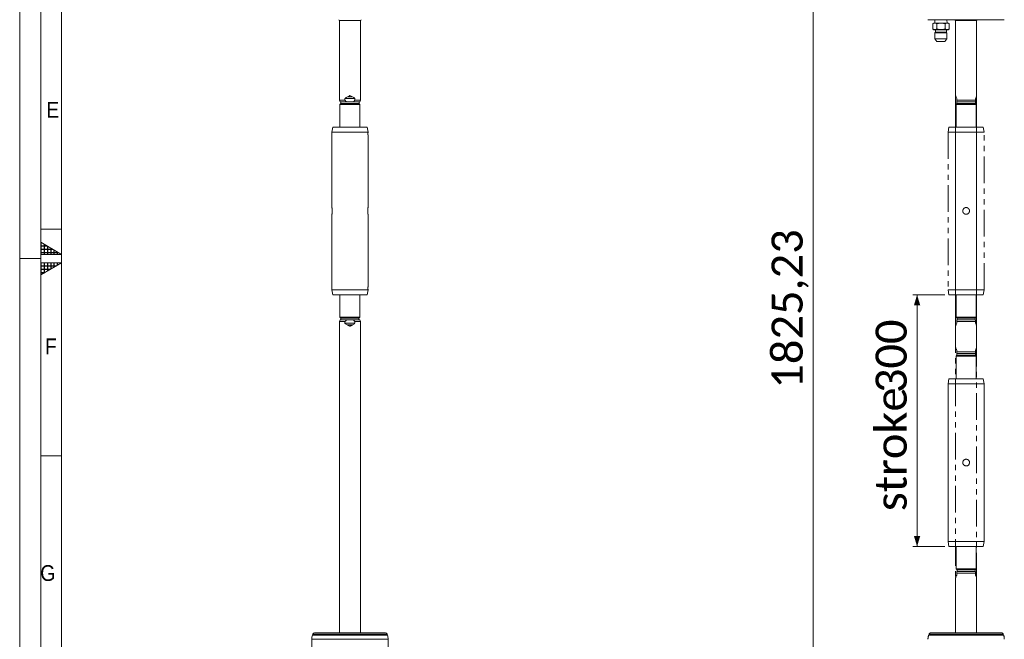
# Model space of a CAD drawing. Header units: millimetres. Extents: x 50 to 4155, y 50 to 2920.
# Tile 3 of 9: x 50 to 1223, y 1031 to 1770. Entities that reach past the tile are written whole.
import ezdxf

# ---------------------------------------------------------------- set-up
doc = ezdxf.new("R2010")
doc.units = ezdxf.units.MM
doc.header["$LTSCALE"] = 5
for name, pattern in [('SLD-Centro', [19.05, 15.24, -1.27, 1.27, -1.27]), ('SLD-Combinazione-di-due-tratteggi', [12.7, 6.35, -1.27, 1.27, -1.27, 1.27, -1.27]), ('SLD-Solido', [0])]:
    doc.linetypes.add(name, pattern=pattern)
doc.styles.add('SLDTEXTSTYLE0', font='CALIBRIB.TTF')
doc.styles.add('SLDTEXTSTYLE1', font='GOTHIC.TTF', dxfattribs={"width": 0.913})
doc.styles.add('SLDTEXTSTYLE4', font='CALIBRI.TTF')
doc.dimstyles.new('SLDDIMSTYLE0', dxfattribs={"dimtxt": 37.041667, "dimasz": 12.5, "dimexe": 0, "dimexo": 0.0625, "dimgap": 9.260417, "dimtad": 1, "dimrnd": 1e-09, "dimzin": 12, "dimdsep": 46, "dimtxsty": 'SLDTEXTSTYLE0', "dimsah": 1, "dimcen": 0.09, "dimadec": 0, "dimazin": 3, "dimtfac": 1, "dimtofl": 0, "dimtmove": 0, "dimatfit": 3, "dimfxl": 0, "dimfrac": 2, "dimtolj": 1, "dimtzin": 12, "dimarcsym": 0})

# ---------------------------------------------------------------- blocks, each defined once
blk = doc.blocks.new('_D_5')
at = {"color": 7, "linetype": 'SLD-Solido', "lineweight": 0}
for p, q in [((1173, 2324), (990.5, 2324)), ((995.5, 2324), (995.5, 498.8)), ((1173, 498.8), (990.5, 498.8))]:
    blk.add_line(p, q, dxfattribs=at)
for points in [[(995.5, 2324), (991.7, 2311.5), (999.2, 2311.5)], [(995.5, 498.8), (999.2, 511.3), (991.7, 511.3)]]:
    blk.add_solid(points, dxfattribs=at)
at = {"color": 7, "linetype": 'SLD-Solido', "lineweight": 0, "insert": (946.1, 1329.9), "char_height": 37.04, "attachment_point": 1, "rotation": 90, "style": 'SLDTEXTSTYLE4'}
blk.add_mtext('1825,23', dxfattribs=at)
blk = doc.blocks.new('_D_7')
at = {"color": 7, "linetype": 'SLD-Solido', "lineweight": 0}
for p, q in [((1152.5, 1441.8), (1114.5, 1441.8)), ((1119.5, 1441.8), (1119.5, 1141.8)), ((1152.5, 1141.8), (1114.5, 1141.8))]:
    blk.add_line(p, q, dxfattribs=at)
for points in [[(1119.5, 1441.8), (1115.8, 1429.3), (1123.3, 1429.3)], [(1119.5, 1141.8), (1123.3, 1154.3), (1115.8, 1154.3)]]:
    blk.add_solid(points, dxfattribs=at)
at = {"color": 7, "linetype": 'SLD-Solido', "lineweight": 0, "char_height": 37.04, "attachment_point": 1, "rotation": 90, "style": 'SLDTEXTSTYLE4'}
for s, insert in [('300', (1070.1, 1324.6)), ('stroke ', (1070.1, 1183.9))]:
    blk.add_mtext(s, dxfattribs=dict(at, insert=insert))

msp = doc.modelspace()

# ---------------------------------------------------------------- hatches: boundary and pattern name
at = {"linetype": 'Continuous'}
h = msp.add_hatch(dxfattribs=at)
h.set_pattern_fill('NET', scale=1.25, style=0)
h.paths.add_polyline_path([(75, 1504.434), (100, 1490), (75, 1490)], flags=0)
h = msp.add_hatch(dxfattribs=at)
h.set_pattern_fill('NET', scale=1.25, style=0)
h.paths.add_polyline_path([(75, 1480), (75, 1465.566), (100, 1480)], flags=0)

# ---------------------------------------------------------------- linework, layer by layer
at = {"color": 7, "linetype": 'SLD-Solido', "lineweight": 0}
for p, q in [((50, 2920), (50, 50)), ((75, 2895), (75, 75)), ((100, 1520), (75, 1520)), ((75, 1490), (75, 1504.434)), ((75, 1504.434), (100, 1490)), ((100, 1490), (75, 1490)), ((100, 1480), (75, 1480)), ((75, 1465.566), (100, 1480)), ((75, 1480), (75, 1465.566)), ((100, 1250), (75, 1250))]:
    msp.add_line(p, q, dxfattribs=at)
at = {"color": 7, "linetype": 'SLD-Solido', "lineweight": 15}
for p, q in [((100, 2870), (100, 100)), ((430.371, 1769.73), (430.699, 1768.83)), ((456.588, 1768.83), (430.699, 1768.83)), ((431.144, 1768.83), (431.144, 1673.799)), ((456.144, 1673.799), (456.144, 1768.83)), ((456.588, 1768.83), (456.916, 1769.73)), ((1223.483, 1769.73), (1132.483, 1769.73)), ((1139.483, 1765.73), (1138.168, 1764.971)), ((1138.168, 1764.971), (1138.168, 1758.59)), ((1140.622, 1765.73), (1139.483, 1765.73)), ((1147.983, 1765.73), (1140.622, 1765.73)), ((1140.853, 1769.73), (1140.643, 1765.73)), ((1143.076, 1764.971), (1143.076, 1758.59)), ((1155.344, 1765.73), (1147.983, 1765.73)), ((1152.891, 1764.971), (1152.891, 1758.59)), ((1155.323, 1765.73), (1155.113, 1769.73)), ((1156.483, 1765.73), (1155.344, 1765.73)), ((1157.798, 1764.971), (1156.483, 1765.73)), ((1157.798, 1764.971), (1157.798, 1758.59)), ((1164.711, 1769.73), (1165.039, 1768.83)), ((1190.928, 1768.83), (1165.039, 1768.83)), ((1165.483, 1768.83), (1165.483, 1379.201)), ((1190.483, 1379.201), (1190.483, 1768.83)), ((1190.928, 1768.83), (1191.255, 1769.73)), ((1138.168, 1758.59), (1139.483, 1757.83)), ((1140.622, 1757.83), (1139.483, 1757.83)), ((1147.983, 1757.83), (1140.622, 1757.83)), ((1141.554, 1754.83), (1140.839, 1754.116)), ((1140.839, 1754.116), (1140.839, 1746.891)), ((1155.127, 1754.116), (1140.839, 1754.116)), ((1141.554, 1757.83), (1141.554, 1754.83)), ((1154.412, 1754.83), (1141.554, 1754.83)), ((1155.344, 1757.83), (1147.983, 1757.83)), ((1154.412, 1754.83), (1154.412, 1757.83)), ((1155.127, 1754.116), (1154.412, 1754.83)), ((1155.127, 1746.891), (1155.127, 1754.116)), ((1156.483, 1757.83), (1155.344, 1757.83)), ((1156.483, 1757.83), (1157.798, 1758.59)), ((1140.839, 1746.891), (1143.221, 1743.731)), ((1140.839, 1746.891), (1155.127, 1746.891)), ((1152.746, 1743.731), (1143.221, 1743.731)), ((1152.746, 1743.731), (1155.127, 1746.891)), ((431.144, 1673.799), (431.871, 1671.799)), ((431.144, 1673.799), (437.706, 1673.799)), ((432.644, 1669.799), (431.644, 1668.799)), ((431.644, 1668.799), (431.644, 1641.799)), ((431.644, 1668.799), (455.38, 1668.799)), ((431.871, 1671.799), (439.45, 1671.799)), ((432.644, 1671.799), (432.644, 1669.799)), ((432.644, 1669.799), (454.367, 1669.799)), ((437.706, 1673.799), (437.706, 1675.799)), ((437.706, 1675.799), (449.581, 1675.799)), ((443.644, 1671.799), (439.45, 1671.799)), ((440.499, 1677.701), (446.788, 1677.701)), ((447.837, 1671.799), (443.644, 1671.799)), ((447.837, 1671.799), (455.416, 1671.799)), ((449.581, 1675.799), (449.581, 1673.799)), ((449.581, 1673.799), (456.144, 1673.799)), ((454.367, 1669.799), (454.868, 1669.299)), ((455.38, 1668.799), (455.38, 1641.799)), ((455.416, 1671.799), (456.144, 1673.799)), ((423.201, 1641.799), (422.144, 1635.799)), ((422.144, 1635.799), (422.144, 1545.785)), ((422.144, 1635.799), (465.144, 1635.799)), ((464.086, 1641.799), (423.201, 1641.799)), ((465.144, 1635.799), (464.086, 1641.799)), ((465.144, 1635.444), (465.144, 1635.799)), ((465.144, 1545.792), (465.144, 1632.149)), ((422.144, 1537.812), (422.144, 1447.799)), ((465.144, 1451.444), (465.144, 1537.805)), ((422.144, 1447.799), (423.201, 1441.799)), ((422.144, 1447.799), (465.144, 1447.799)), ((464.086, 1441.799), (465.144, 1447.799)), ((465.144, 1447.799), (465.144, 1448.149)), ((464.086, 1441.799), (423.201, 1441.799)), ((431.644, 1441.799), (431.644, 1414.999)), ((455.38, 1414.999), (455.38, 1441.799)), ((431.871, 1411.799), (431.144, 1409.799)), ((431.144, 1409.799), (431.144, 1038.799)), ((437.706, 1409.799), (431.144, 1409.799)), ((431.644, 1414.999), (432.844, 1413.799)), ((455.38, 1414.999), (431.644, 1414.999)), ((439.45, 1411.799), (431.871, 1411.799)), ((432.844, 1413.799), (432.844, 1411.799)), ((454.162, 1413.799), (432.844, 1413.799)), ((437.706, 1407.799), (437.706, 1409.799)), ((439.45, 1411.799), (447.837, 1411.799)), ((455.416, 1411.799), (447.837, 1411.799)), ((449.581, 1409.799), (449.581, 1407.799)), ((456.144, 1409.799), (449.581, 1409.799)), ((454.162, 1413.799), (454.663, 1414.299)), ((456.144, 1409.799), (455.416, 1411.799)), ((456.144, 1038.799), (456.144, 1409.799)), ((437.706, 1407.799), (449.581, 1407.799)), ((440.499, 1405.897), (446.788, 1405.897)), ((1166.983, 1375.799), (1166.983, 1373.799)), ((1166.983, 1373.799), (1188.983, 1373.799)), ((1166.983, 1373.799), (1166.983, 1371.799)), ((1188.983, 1373.799), (1188.983, 1375.799)), ((1166.983, 1369.799), (1165.983, 1368.799)), ((1165.983, 1368.799), (1165.983, 1341.799)), ((1165.983, 1368.799), (1189.983, 1368.799)), ((1166.983, 1371.799), (1166.983, 1369.799)), ((1166.983, 1371.799), (1188.983, 1371.799)), ((1166.983, 1369.799), (1188.983, 1369.799)), ((1188.983, 1369.799), (1188.983, 1371.799)), ((1189.983, 1368.799), (1188.983, 1369.799)), ((1189.983, 1341.799), (1189.983, 1368.799)), ((1157.541, 1341.799), (1156.483, 1335.799)), ((1177.983, 1341.799), (1157.541, 1341.799)), ((1198.425, 1341.799), (1177.983, 1341.799)), ((1199.483, 1335.799), (1198.425, 1341.799)), ((1156.483, 1335.799), (1156.483, 1147.799)), ((1156.483, 1335.799), (1177.983, 1335.799)), ((1177.983, 1335.799), (1199.483, 1335.799)), ((1199.483, 1147.799), (1199.483, 1335.799)), ((1156.483, 1147.799), (1157.541, 1141.799)), ((1156.483, 1147.799), (1177.983, 1147.799)), ((1177.983, 1141.799), (1157.541, 1141.799)), ((1165.983, 1141.799), (1165.983, 1114.999)), ((1177.983, 1147.799), (1199.483, 1147.799)), ((1198.425, 1141.799), (1177.983, 1141.799)), ((1189.983, 1114.999), (1189.983, 1141.799)), ((1198.425, 1141.799), (1199.483, 1147.799)), ((1165.983, 1114.999), (1167.183, 1113.799)), ((1189.983, 1114.999), (1165.983, 1114.999)), ((1188.783, 1113.799), (1189.983, 1114.999)), ((1165.483, 1104.397), (1165.483, 1038.799)), ((1188.983, 1111.799), (1166.983, 1111.799)), ((1188.983, 1109.799), (1166.983, 1109.799)), ((1166.983, 1109.799), (1166.983, 1107.799)), ((1167.183, 1113.799), (1167.183, 1111.799)), ((1188.783, 1113.799), (1167.183, 1113.799)), ((1188.783, 1111.799), (1188.783, 1113.799)), ((1188.983, 1109.799), (1188.983, 1111.799)), ((1188.983, 1107.799), (1188.983, 1109.799)), ((1190.483, 1038.799), (1190.483, 1104.397)), ((399.484, 1037.483), (399.048, 1036.284)), ((401.364, 1038.799), (485.923, 1038.799)), ((488.239, 1036.284), (487.803, 1037.483)), ((1133.824, 1037.483), (1133.388, 1036.284)), ((1135.703, 1038.799), (1177.983, 1038.799)), ((1177.983, 1038.799), (1220.263, 1038.799)), ((1222.578, 1036.284), (1222.142, 1037.483)), ((398.144, 1031.154), (398.144, 962.364)), ((489.144, 962.364), (489.144, 1031.154))]:
    msp.add_line(p, q, dxfattribs=at)
at = {"color": 7, "linetype": 'SLD-Combinazione-di-due-tratteggi', "lineweight": 0}
for p, q in [((1223.483, 1769.73), (1132.483, 1769.73)), ((1223.483, 1769.73), (1132.483, 1769.73)), ((1139.483, 1765.73), (1138.168, 1764.971)), ((1139.483, 1765.73), (1138.168, 1764.971)), ((1138.168, 1764.971), (1138.168, 1758.59)), ((1138.168, 1764.971), (1138.168, 1758.59)), ((1140.622, 1765.73), (1139.483, 1765.73)), ((1140.622, 1765.73), (1139.483, 1765.73)), ((1147.983, 1765.73), (1140.622, 1765.73)), ((1147.983, 1765.73), (1140.622, 1765.73)), ((1140.853, 1769.73), (1140.643, 1765.73)), ((1140.853, 1769.73), (1140.643, 1765.73)), ((1143.076, 1764.971), (1143.076, 1758.59)), ((1143.076, 1764.971), (1143.076, 1758.59)), ((1155.344, 1765.73), (1147.983, 1765.73)), ((1155.344, 1765.73), (1147.983, 1765.73)), ((1152.891, 1764.971), (1152.891, 1758.59)), ((1152.891, 1764.971), (1152.891, 1758.59)), ((1155.323, 1765.73), (1155.113, 1769.73)), ((1155.323, 1765.73), (1155.113, 1769.73)), ((1156.483, 1765.73), (1155.344, 1765.73)), ((1156.483, 1765.73), (1155.344, 1765.73)), ((1157.798, 1764.971), (1156.483, 1765.73)), ((1157.798, 1764.971), (1156.483, 1765.73)), ((1157.798, 1764.971), (1157.798, 1758.59)), ((1157.798, 1764.971), (1157.798, 1758.59)), ((1164.711, 1769.73), (1165.039, 1768.83)), ((1164.711, 1769.73), (1165.039, 1768.83)), ((1190.928, 1768.83), (1165.039, 1768.83)), ((1190.928, 1768.83), (1165.039, 1768.83)), ((1165.483, 1768.83), (1165.483, 1379.201)), ((1165.483, 1768.83), (1165.483, 1679.201)), ((1190.483, 1379.201), (1190.483, 1768.83)), ((1190.483, 1679.201), (1190.483, 1768.83)), ((1190.928, 1768.83), (1191.255, 1769.73)), ((1190.928, 1768.83), (1191.255, 1769.73)), ((1138.168, 1758.59), (1139.483, 1757.83)), ((1138.168, 1758.59), (1139.483, 1757.83)), ((1140.622, 1757.83), (1139.483, 1757.83)), ((1140.622, 1757.83), (1139.483, 1757.83)), ((1147.983, 1757.83), (1140.622, 1757.83)), ((1147.983, 1757.83), (1140.622, 1757.83)), ((1141.554, 1754.83), (1140.839, 1754.116)), ((1141.554, 1754.83), (1140.839, 1754.116)), ((1140.839, 1754.116), (1140.839, 1746.891)), ((1155.127, 1754.116), (1140.839, 1754.116)), ((1140.839, 1754.116), (1140.839, 1746.891)), ((1155.127, 1754.116), (1140.839, 1754.116)), ((1141.554, 1757.83), (1141.554, 1754.83)), ((1141.554, 1757.83), (1141.554, 1754.83)), ((1154.412, 1754.83), (1141.554, 1754.83)), ((1154.412, 1754.83), (1141.554, 1754.83)), ((1155.344, 1757.83), (1147.983, 1757.83)), ((1155.344, 1757.83), (1147.983, 1757.83)), ((1154.412, 1754.83), (1154.412, 1757.83)), ((1154.412, 1754.83), (1154.412, 1757.83)), ((1155.127, 1754.116), (1154.412, 1754.83)), ((1155.127, 1754.116), (1154.412, 1754.83)), ((1155.127, 1746.891), (1155.127, 1754.116)), ((1155.127, 1746.891), (1155.127, 1754.116)), ((1156.483, 1757.83), (1155.344, 1757.83)), ((1156.483, 1757.83), (1155.344, 1757.83)), ((1156.483, 1757.83), (1157.798, 1758.59)), ((1156.483, 1757.83), (1157.798, 1758.59)), ((1140.839, 1746.891), (1143.221, 1743.731)), ((1140.839, 1746.891), (1155.127, 1746.891)), ((1140.839, 1746.891), (1143.221, 1743.731)), ((1140.839, 1746.891), (1155.127, 1746.891)), ((1152.746, 1743.731), (1143.221, 1743.731)), ((1152.746, 1743.731), (1143.221, 1743.731)), ((1152.746, 1743.731), (1155.127, 1746.891)), ((1152.746, 1743.731), (1155.127, 1746.891)), ((1166.983, 1669.799), (1165.983, 1668.799)), ((1165.983, 1668.799), (1165.983, 1641.799)), ((1165.983, 1668.799), (1189.983, 1668.799)), ((1166.983, 1675.799), (1166.983, 1673.799)), ((1166.983, 1673.799), (1188.983, 1673.799)), ((1166.983, 1673.799), (1166.983, 1671.799)), ((1166.983, 1671.799), (1166.983, 1669.799)), ((1166.983, 1671.799), (1188.983, 1671.799)), ((1166.983, 1669.799), (1188.983, 1669.799)), ((1188.983, 1673.799), (1188.983, 1675.799)), ((1188.983, 1669.799), (1188.983, 1671.799)), ((1189.983, 1668.799), (1188.983, 1669.799)), ((1189.983, 1641.799), (1189.983, 1668.799)), ((1157.541, 1641.799), (1156.483, 1635.799)), ((1156.483, 1635.799), (1156.483, 1447.799)), ((1156.483, 1635.799), (1177.983, 1635.799)), ((1177.983, 1641.799), (1157.541, 1641.799)), ((1198.425, 1641.799), (1177.983, 1641.799)), ((1177.983, 1635.799), (1199.483, 1635.799)), ((1199.483, 1635.799), (1198.425, 1641.799)), ((1199.483, 1447.799), (1199.483, 1635.799)), ((1156.483, 1447.799), (1157.541, 1441.799)), ((1156.483, 1447.799), (1177.983, 1447.799)), ((1177.983, 1447.799), (1199.483, 1447.799)), ((1198.425, 1441.799), (1199.483, 1447.799)), ((1177.983, 1441.799), (1157.541, 1441.799)), ((1165.983, 1441.799), (1165.983, 1414.999)), ((1198.425, 1441.799), (1177.983, 1441.799)), ((1189.983, 1414.999), (1189.983, 1441.799)), ((1165.983, 1414.999), (1167.183, 1413.799)), ((1189.983, 1414.999), (1165.983, 1414.999)), ((1188.983, 1411.799), (1166.983, 1411.799)), ((1188.983, 1409.799), (1166.983, 1409.799)), ((1166.983, 1409.799), (1166.983, 1407.799)), ((1167.183, 1413.799), (1167.183, 1411.799)), ((1188.783, 1413.799), (1167.183, 1413.799)), ((1188.783, 1413.799), (1189.983, 1414.999)), ((1188.783, 1411.799), (1188.783, 1413.799)), ((1188.983, 1409.799), (1188.983, 1411.799)), ((1188.983, 1407.799), (1188.983, 1409.799)), ((1165.483, 1404.397), (1165.483, 1038.799)), ((1190.483, 1038.799), (1190.483, 1404.397)), ((1166.983, 1375.799), (1166.983, 1373.799)), ((1166.983, 1373.799), (1188.983, 1373.799)), ((1166.983, 1373.799), (1166.983, 1371.799)), ((1188.983, 1373.799), (1188.983, 1375.799)), ((1166.983, 1369.799), (1165.983, 1368.799)), ((1165.983, 1368.799), (1165.983, 1341.799)), ((1165.983, 1368.799), (1189.983, 1368.799)), ((1166.983, 1371.799), (1166.983, 1369.799)), ((1166.983, 1371.799), (1188.983, 1371.799)), ((1166.983, 1369.799), (1188.983, 1369.799)), ((1188.983, 1369.799), (1188.983, 1371.799)), ((1189.983, 1368.799), (1188.983, 1369.799)), ((1189.983, 1341.799), (1189.983, 1368.799)), ((1157.541, 1341.799), (1156.483, 1335.799)), ((1177.983, 1341.799), (1157.541, 1341.799)), ((1198.425, 1341.799), (1177.983, 1341.799)), ((1199.483, 1335.799), (1198.425, 1341.799)), ((1156.483, 1335.799), (1156.483, 1147.799)), ((1156.483, 1335.799), (1177.983, 1335.799)), ((1177.983, 1335.799), (1199.483, 1335.799)), ((1199.483, 1147.799), (1199.483, 1335.799)), ((1156.483, 1147.799), (1157.541, 1141.799)), ((1156.483, 1147.799), (1177.983, 1147.799)), ((1177.983, 1141.799), (1157.541, 1141.799)), ((1165.983, 1141.799), (1165.983, 1114.999)), ((1177.983, 1147.799), (1199.483, 1147.799)), ((1198.425, 1141.799), (1177.983, 1141.799)), ((1189.983, 1114.999), (1189.983, 1141.799)), ((1198.425, 1141.799), (1199.483, 1147.799)), ((1165.983, 1114.999), (1167.183, 1113.799)), ((1189.983, 1114.999), (1165.983, 1114.999)), ((1188.783, 1113.799), (1189.983, 1114.999)), ((1165.483, 1104.397), (1165.483, 1038.799)), ((1188.983, 1111.799), (1166.983, 1111.799)), ((1188.983, 1109.799), (1166.983, 1109.799)), ((1166.983, 1109.799), (1166.983, 1107.799)), ((1167.183, 1113.799), (1167.183, 1111.799)), ((1188.783, 1113.799), (1167.183, 1113.799)), ((1188.783, 1111.799), (1188.783, 1113.799)), ((1188.983, 1109.799), (1188.983, 1111.799)), ((1188.983, 1107.799), (1188.983, 1109.799)), ((1190.483, 1038.799), (1190.483, 1104.397)), ((1133.824, 1037.483), (1133.388, 1036.284)), ((1133.824, 1037.483), (1133.388, 1036.284)), ((1135.703, 1038.799), (1177.983, 1038.799)), ((1135.703, 1038.799), (1177.983, 1038.799)), ((1177.983, 1038.799), (1220.263, 1038.799)), ((1177.983, 1038.799), (1220.263, 1038.799)), ((1222.578, 1036.284), (1222.142, 1037.483)), ((1222.578, 1036.284), (1222.142, 1037.483))]:
    msp.add_line(p, q, dxfattribs=at)
at = {"color": 7, "linetype": 'SLD-Centro', "lineweight": 0}
msp.add_line((50, 1485), (75, 1485), dxfattribs=at)
at = {"color": 8, "linetype": 'SLD-Solido', "lineweight": 15}
for p, q in [((399.048, 1036.284), (488.239, 1036.284)), ((487.803, 1037.483), (399.484, 1037.483)), ((1133.388, 1036.284), (1177.983, 1036.284)), ((1177.983, 1037.483), (1133.824, 1037.483)), ((1222.142, 1037.483), (1177.983, 1037.483)), ((1177.983, 1036.284), (1222.578, 1036.284)), ((489.144, 1031.154), (398.144, 1031.154))]:
    msp.add_line(p, q, dxfattribs=at)
at = {"color": 8, "linetype": 'SLD-Combinazione-di-due-tratteggi', "lineweight": 0}
for p, q in [((1133.388, 1036.284), (1177.983, 1036.284)), ((1133.388, 1036.284), (1177.983, 1036.284)), ((1177.983, 1037.483), (1133.824, 1037.483)), ((1177.983, 1037.483), (1133.824, 1037.483)), ((1222.142, 1037.483), (1177.983, 1037.483)), ((1222.142, 1037.483), (1177.983, 1037.483)), ((1177.983, 1036.284), (1222.578, 1036.284)), ((1177.983, 1036.284), (1222.578, 1036.284))]:
    msp.add_line(p, q, dxfattribs=at)
at = {"color": 7, "linetype": 'SLD-Combinazione-di-due-tratteggi', "lineweight": 0, "flags": 128}
for points in [[(1165.885, 1677.701), (1166.176, 1677.197), (1166.543, 1676.561), (1166.983, 1675.799)], [(1188.983, 1675.799), (1189.423, 1676.561), (1189.79, 1677.197), (1190.081, 1677.701)], [(1166.983, 1407.799), (1166.543, 1407.036), (1166.176, 1406.401), (1165.885, 1405.897)], [(1190.081, 1405.897), (1189.79, 1406.401), (1189.423, 1407.036), (1188.983, 1407.799)], [(1165.885, 1377.701), (1166.176, 1377.197), (1166.543, 1376.561), (1166.983, 1375.799)], [(1188.983, 1375.799), (1189.423, 1376.561), (1189.79, 1377.197), (1190.081, 1377.701)], [(1166.983, 1107.799), (1166.543, 1107.036), (1166.176, 1106.401), (1165.885, 1105.897)], [(1190.081, 1105.897), (1189.79, 1106.401), (1189.423, 1107.036), (1188.983, 1107.799)]]:
    msp.add_lwpolyline(points, dxfattribs=at)
at = {"color": 7, "linetype": 'SLD-Solido', "lineweight": 15, "flags": 128}
for points in [[(1165.885, 1377.701), (1166.176, 1377.197), (1166.543, 1376.561), (1166.983, 1375.799)], [(1188.983, 1375.799), (1189.423, 1376.561), (1189.79, 1377.197), (1190.081, 1377.701)], [(1166.983, 1107.799), (1166.543, 1107.036), (1166.176, 1106.401), (1165.885, 1105.897)], [(1190.081, 1105.897), (1189.79, 1106.401), (1189.423, 1107.036), (1188.983, 1107.799)]]:
    msp.add_lwpolyline(points, dxfattribs=at)
at = {"color": 7, "linetype": 'SLD-Solido', "lineweight": 15}
for centre, radius, start, end in [((413.144, 1031.154), 15, 160, 180), ((401.364, 1036.799), 2, 90, 160), ((485.923, 1036.799), 2, 20, 90), ((474.144, 1031.154), 15, 0, 20), ((1147.483, 1031.154), 15, 160, 180), ((1135.703, 1036.799), 2, 90, 160), ((1220.263, 1036.799), 2, 20, 90), ((1208.483, 1031.154), 15, 0, 20)]:
    msp.add_arc(centre, radius, start, end, dxfattribs=at)
at = {"color": 7, "linetype": 'SLD-Combinazione-di-due-tratteggi', "lineweight": 0}
for centre, radius, start, end in [((1147.483, 1031.154), 15, 160, 180), ((1147.483, 1031.154), 15, 160, 180), ((1135.703, 1036.799), 2, 90, 160), ((1135.703, 1036.799), 2, 90, 160), ((1220.263, 1036.799), 2, 20, 90), ((1220.263, 1036.799), 2, 20, 90), ((1208.483, 1031.154), 15, 0, 20), ((1208.483, 1031.154), 15, 0, 20)]:
    msp.add_arc(centre, radius, start, end, dxfattribs=at)
at = {"color": 7, "linetype": 'SLD-Solido', "lineweight": 15}
for centre, start_param, end_param in [((443.644, 1656.746), 0.25427429, 0.49493413), ((443.644, 1656.746), 5.78825118, 6.02891101), ((443.644, 1426.851), 2.64665853, 2.88731836), ((443.644, 1426.851), 3.39586695, 3.63652678)]:
    msp.add_ellipse(centre, major_axis=(0, 21.651), ratio=0.57735027, start_param=start_param, end_param=end_param, dxfattribs=at)
for points, knots in [([(1140.622, 1765.73), (1140.564, 1765.73), (1140.123, 1765.723), (1139.293, 1765.557), (1138.545, 1765.168), (1138.168, 1764.971)], [0, 0, 0, 0, 0.07008795, 0.53078329, 1, 1, 1, 1]), ([(1143.076, 1764.971), (1142.677, 1765.183), (1141.873, 1765.612), (1141.041, 1765.691), (1140.622, 1765.73)], [0, 0, 0, 0, 0.49545966, 1, 1, 1, 1]), ([(1147.983, 1765.73), (1146.67, 1765.635), (1145.009, 1765.513), (1143.411, 1765.065), (1143.076, 1764.971)], [0, 0, 0, 0, 0.79019707, 1, 1, 1, 1]), ([(1152.891, 1764.971), (1151.646, 1765.282), (1150.027, 1765.686), (1148.367, 1765.722), (1147.983, 1765.73)], [0, 0, 0, 0, 0.769093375, 1, 1, 1, 1]), ([(1155.344, 1765.73), (1155.286, 1765.73), (1154.846, 1765.723), (1154.015, 1765.557), (1153.268, 1765.168), (1152.891, 1764.971)], [0, 0, 0, 0, 0.07008786, 0.53078297, 1, 1, 1, 1]), ([(1157.798, 1764.971), (1157.4, 1765.183), (1156.595, 1765.612), (1155.764, 1765.691), (1155.344, 1765.73)], [0, 0, 0, 0, 0.49545948, 1, 1, 1, 1]), ([(1138.168, 1758.59), (1138.567, 1758.377), (1139.371, 1757.949), (1140.202, 1757.87), (1140.622, 1757.83)], [0, 0, 0, 0, 0.495459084, 1, 1, 1, 1]), ([(1140.622, 1757.83), (1140.68, 1757.831), (1141.12, 1757.838), (1141.951, 1758.004), (1142.698, 1758.393), (1143.076, 1758.59)], [0, 0, 0, 0, 0.070088, 0.53078332, 1, 1, 1, 1]), ([(1143.076, 1758.59), (1143.411, 1758.496), (1145.009, 1758.048), (1146.67, 1757.926), (1147.983, 1757.83)], [0, 0, 0, 0, 0.20980261, 1, 1, 1, 1]), ([(1147.983, 1757.83), (1148.367, 1757.839), (1150.027, 1757.875), (1151.646, 1758.279), (1152.891, 1758.59)], [0, 0, 0, 0, 0.23090698, 1, 1, 1, 1]), ([(1152.891, 1758.59), (1153.289, 1758.377), (1154.093, 1757.949), (1154.925, 1757.87), (1155.344, 1757.83)], [0, 0, 0, 0, 0.49545926, 1, 1, 1, 1]), ([(1155.344, 1757.83), (1155.402, 1757.831), (1155.843, 1757.838), (1156.673, 1758.004), (1157.421, 1758.393), (1157.798, 1758.59)], [0, 0, 0, 0, 0.07008826, 0.53078326, 1, 1, 1, 1]), ([(440.499, 1677.701), (441.25, 1678.051), (442.289, 1678.535), (443.341, 1679.052), (443.637, 1679.197), (443.644, 1679.201)], [0, 0, 0, 0, 0.71819716, 0.99363246, 1, 1, 1, 1]), ([(443.644, 1679.201), (443.65, 1679.197), (444.7, 1678.683), (445.747, 1678.19), (446.788, 1677.701)], [0, 0, 0, 0, 0.006375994, 1, 1, 1, 1]), ([(439.45, 1671.799), (439.264, 1671.987), (438.642, 1672.617), (438.092, 1673.312), (437.706, 1673.799)], [0, 0, 0, 0, 0.29938968, 1, 1, 1, 1]), ([(449.581, 1673.799), (449.308, 1673.451), (448.762, 1672.753), (448.145, 1672.117), (447.837, 1671.799)], [0, 0, 0, 0, 0.49888716, 1, 1, 1, 1]), ([(454.644, 1671.799), (454.642, 1671.793), (454.64, 1671.782), (454.619, 1671.688), (454.586, 1671.534), (454.543, 1671.316), (454.495, 1671.039), (454.447, 1670.714), (454.404, 1670.342), (454.379, 1670.03), (454.37, 1669.844), (454.367, 1669.799)], [0, 0, 0, 0, 0.111361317, 0.225567, 0.343984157, 0.46570259, 0.586563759, 0.710832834, 0.833263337, 0.959345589, 1, 1, 1, 1]), ([(454.868, 1669.299), (454.914, 1669.254), (455.085, 1669.087), (455.256, 1668.921), (455.38, 1668.799)], [0, 0, 0, 0, 0.26912418, 1, 1, 1, 1]), ([(465.144, 1632.149), (465.143, 1632.153), (465.142, 1632.162), (465.137, 1632.234), (465.129, 1632.347), (465.119, 1632.501), (465.108, 1632.694), (465.098, 1632.916), (465.089, 1633.165), (465.083, 1633.43), (465.08, 1633.708), (465.08, 1633.985), (465.085, 1634.26), (465.092, 1634.519), (465.101, 1634.76), (465.112, 1634.972), (465.123, 1635.152), (465.132, 1635.294), (465.139, 1635.392), (465.143, 1635.444), (465.143, 1635.444), (465.143, 1635.444)], [0, 0, 0, 0, 0.05282021, 0.10717496, 0.15999439, 0.21434027, 0.26725656, 0.32170342, 0.37468073, 0.42920017, 0.48207105, 0.53648174, 0.58924479, 0.64353505, 0.69635712, 0.75070324, 0.80365895, 0.85814983, 0.91110559, 0.96560464, 1, 1, 1, 1]), ([(422.519, 1541.799), (422.517, 1541.579), (422.513, 1541.134), (422.481, 1540.488), (422.434, 1539.873), (422.376, 1539.316), (422.312, 1538.822), (422.25, 1538.413), (422.197, 1538.094), (422.161, 1537.891), (422.143, 1537.796), (422.145, 1537.809), (422.146, 1537.812)], [0, 0, 0, 0, 0.10458247, 0.21223114, 0.3168043, 0.42434836, 0.53006165, 0.6387931, 0.745241, 0.85484382, 0.96005989, 1, 1, 1, 1]), ([(422.146, 1545.785), (422.146, 1545.786), (422.145, 1545.788), (422.168, 1545.665), (422.208, 1545.438), (422.263, 1545.104), (422.325, 1544.68), (422.389, 1544.169), (422.446, 1543.592), (422.49, 1542.958), (422.515, 1542.354), (422.518, 1541.961), (422.519, 1541.799)], [0, 0, 0, 0, 0.06840562, 0.1723761, 0.27933204, 0.38391675, 0.49144641, 0.59757888, 0.70677581, 0.81302727, 0.9224502, 1, 1, 1, 1]), ([(465.142, 1537.805), (465.143, 1537.803), (465.145, 1537.792), (465.14, 1537.82), (465.128, 1537.881), (465.106, 1538.002), (465.077, 1538.173), (465.043, 1538.378), (465.003, 1538.631), (464.962, 1538.928), (464.93, 1539.171), (464.9, 1539.434), (464.87, 1539.716), (464.843, 1540.013), (464.819, 1540.322), (464.799, 1540.64), (464.783, 1540.971), (464.771, 1541.358), (464.767, 1541.745), (464.771, 1542.24), (464.785, 1542.681), (464.808, 1543.107), (464.837, 1543.521), (464.872, 1543.913), (464.912, 1544.273), (464.954, 1544.613), (464.996, 1544.916), (465.036, 1545.173), (465.063, 1545.343), (465.088, 1545.487), (465.109, 1545.607), (465.125, 1545.698), (465.14, 1545.779), (465.141, 1545.787), (465.142, 1545.792)], [0, 0, 0, 0, 0.00704687, 0.03424518, 0.06015531, 0.11284942, 0.13969296, 0.16575741, 0.21874845, 0.24573386, 0.27218304, 0.29881454, 0.32602262, 0.35343112, 0.37990805, 0.40657265, 0.43383418, 0.46130416, 0.50005634, 0.52611833, 0.57913882, 0.60615964, 0.63222111, 0.68521423, 0.7122046, 0.73855041, 0.79212325, 0.81941363, 0.84594055, 0.87265423, 0.8999617, 0.92747656, 0.95369599, 1, 1, 1, 1]), ([(465.144, 1448.149), (465.143, 1448.153), (465.142, 1448.162), (465.137, 1448.234), (465.129, 1448.347), (465.119, 1448.501), (465.108, 1448.694), (465.098, 1448.916), (465.089, 1449.165), (465.083, 1449.43), (465.08, 1449.708), (465.08, 1449.985), (465.085, 1450.26), (465.092, 1450.519), (465.101, 1450.76), (465.112, 1450.972), (465.123, 1451.152), (465.132, 1451.294), (465.139, 1451.392), (465.143, 1451.444), (465.143, 1451.444), (465.143, 1451.444)], [0, 0, 0, 0, 0.052820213, 0.10717496, 0.15999439, 0.214340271, 0.267256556, 0.321703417, 0.374680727, 0.429200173, 0.482071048, 0.53648174, 0.589244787, 0.643535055, 0.696357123, 0.750703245, 0.803658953, 0.858149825, 0.911105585, 0.965604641, 1, 1, 1, 1]), ([(437.706, 1409.799), (437.979, 1410.147), (438.525, 1410.844), (439.142, 1411.48), (439.45, 1411.799)], [0, 0, 0, 0, 0.49888716, 1, 1, 1, 1]), ([(447.837, 1411.799), (448.023, 1411.61), (448.645, 1410.98), (449.195, 1410.286), (449.581, 1409.799)], [0, 0, 0, 0, 0.29938968, 1, 1, 1, 1]), ([(454.444, 1411.799), (454.437, 1411.826), (454.424, 1411.879), (454.336, 1412.299), (454.226, 1412.935), (454.184, 1413.502), (454.162, 1413.799)], [0, 0, 0, 0, 0.241875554, 0.483603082, 0.729204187, 1, 1, 1, 1]), ([(454.663, 1414.299), (454.761, 1414.394), (455, 1414.627), (455.239, 1414.861), (455.38, 1414.999)], [0, 0, 0, 0, 0.40833268, 1, 1, 1, 1]), ([(443.644, 1404.397), (443.637, 1404.4), (443.565, 1404.435), (443.429, 1404.502), (443.235, 1404.597), (443.041, 1404.692), (442.845, 1404.788), (442.658, 1404.879), (442.436, 1404.986), (442.342, 1405.032), (441.958, 1405.216), (442.071, 1405.162), (441.983, 1405.204), (441.886, 1405.251), (441.68, 1405.349), (441.49, 1405.439), (441.293, 1405.532), (441.096, 1405.624), (440.897, 1405.716), (440.698, 1405.807), (440.565, 1405.867), (440.499, 1405.897)], [0, 0, 0, 0, 0.00635182, 0.06781334, 0.12928685, 0.19079646, 0.25231818, 0.31377972, 0.3752535, 0.4371537, 0.49906665, 0.49984565, 0.50023515, 0.56130727, 0.62278171, 0.68429525, 0.7458221, 0.80932764, 0.87284845, 0.93641617, 1, 1, 1, 1]), ([(446.788, 1405.897), (446.695, 1405.855), (446.509, 1405.771), (446.229, 1405.642), (445.949, 1405.511), (445.762, 1405.422), (445.574, 1405.334), (445.387, 1405.244), (445.104, 1405.109), (444.819, 1404.971), (444.556, 1404.843), (444.315, 1404.725), (444.098, 1404.619), (443.881, 1404.513), (443.729, 1404.439), (443.65, 1404.4), (443.644, 1404.397)], [0, 0, 0, 0, 0.08935818, 0.17876103, 0.26811881, 0.35751827, 0.35786934, 0.44705142, 0.53627277, 0.62732128, 0.71840997, 0.78717484, 0.85595663, 0.92478902, 0.99363822, 1, 1, 1, 1]), ([(1165.483, 1379.201), (1165.483, 1379.197), (1165.484, 1378.683), (1165.685, 1378.19), (1165.885, 1377.701)], [0, 0, 0, 0, 0.00637566, 1, 1, 1, 1]), ([(1188.983, 1371.799), (1188.983, 1371.987), (1188.983, 1372.617), (1188.983, 1373.312), (1188.983, 1373.799)], [0, 0, 0, 0, 0.299380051, 1, 1, 1, 1]), ([(1190.081, 1377.701), (1190.237, 1378.051), (1190.452, 1378.535), (1190.483, 1379.052), (1190.483, 1379.197), (1190.483, 1379.201)], [0, 0, 0, 0, 0.718201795, 0.993632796, 1, 1, 1, 1]), ([(1181.983, 1241.799), (1181.94, 1241.353), (1181.853, 1240.463), (1181.177, 1239.274), (1180.175, 1238.36), (1178.911, 1237.829), (1177.55, 1237.747), (1176.247, 1238.113), (1175.135, 1238.884), (1174.332, 1239.984), (1174.02, 1241.023), (1173.956, 1242.079), (1174.133, 1243.135), (1174.784, 1244.323), (1175.793, 1245.237), (1177.054, 1245.768), (1178.416, 1245.851), (1179.719, 1245.484), (1180.832, 1244.714), (1181.631, 1243.613), (1181.954, 1242.574), (1181.977, 1241.961), (1181.983, 1241.799)], [0, 0, 0, 0, 0.053052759, 0.106076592, 0.159685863, 0.21368609, 0.267064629, 0.319790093, 0.372818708, 0.42664139, 0.48054698, 0.500002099, 0.553050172, 0.606078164, 0.659684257, 0.713686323, 0.767064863, 0.819791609, 0.872817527, 0.926644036, 0.980549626, 1, 1, 1, 1]), ([(1165.885, 1105.897), (1165.729, 1105.547), (1165.514, 1105.063), (1165.483, 1104.544), (1165.483, 1104.4), (1165.483, 1104.397)], [0, 0, 0, 0, 0.71820179, 0.99364024, 1, 1, 1, 1]), ([(1166.983, 1111.799), (1166.983, 1111.61), (1166.983, 1110.98), (1166.983, 1110.285), (1166.983, 1109.799)], [0, 0, 0, 0, 0.29940266, 1, 1, 1, 1]), ([(1190.483, 1104.397), (1190.483, 1104.4), (1190.483, 1104.912), (1190.281, 1105.406), (1190.081, 1105.897)], [0, 0, 0, 0, 0.006368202, 1, 1, 1, 1])]:
    msp.add_open_spline(points, degree=3, knots=knots, dxfattribs=at)
at = {"color": 7, "linetype": 'SLD-Combinazione-di-due-tratteggi', "lineweight": 0}
for points, knots in [([(1140.622, 1765.73), (1140.564, 1765.73), (1140.123, 1765.723), (1139.293, 1765.557), (1138.545, 1765.168), (1138.168, 1764.971)], [0, 0, 0, 0, 0.07008795, 0.53078329, 1, 1, 1, 1]), ([(1140.622, 1765.73), (1140.564, 1765.73), (1140.123, 1765.723), (1139.293, 1765.557), (1138.545, 1765.168), (1138.168, 1764.971)], [0, 0, 0, 0, 0.07008795, 0.53078329, 1, 1, 1, 1]), ([(1143.076, 1764.971), (1142.677, 1765.183), (1141.873, 1765.612), (1141.041, 1765.691), (1140.622, 1765.73)], [0, 0, 0, 0, 0.49545966, 1, 1, 1, 1]), ([(1143.076, 1764.971), (1142.677, 1765.183), (1141.873, 1765.612), (1141.041, 1765.691), (1140.622, 1765.73)], [0, 0, 0, 0, 0.49545966, 1, 1, 1, 1]), ([(1147.983, 1765.73), (1146.67, 1765.635), (1145.009, 1765.513), (1143.411, 1765.065), (1143.076, 1764.971)], [0, 0, 0, 0, 0.79019707, 1, 1, 1, 1]), ([(1147.983, 1765.73), (1146.67, 1765.635), (1145.009, 1765.513), (1143.411, 1765.065), (1143.076, 1764.971)], [0, 0, 0, 0, 0.79019707, 1, 1, 1, 1]), ([(1152.891, 1764.971), (1151.646, 1765.282), (1150.027, 1765.686), (1148.367, 1765.722), (1147.983, 1765.73)], [0, 0, 0, 0, 0.769093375, 1, 1, 1, 1]), ([(1152.891, 1764.971), (1151.646, 1765.282), (1150.027, 1765.686), (1148.367, 1765.722), (1147.983, 1765.73)], [0, 0, 0, 0, 0.769093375, 1, 1, 1, 1]), ([(1155.344, 1765.73), (1155.286, 1765.73), (1154.846, 1765.723), (1154.015, 1765.557), (1153.268, 1765.168), (1152.891, 1764.971)], [0, 0, 0, 0, 0.07008786, 0.53078297, 1, 1, 1, 1]), ([(1155.344, 1765.73), (1155.286, 1765.73), (1154.846, 1765.723), (1154.015, 1765.557), (1153.268, 1765.168), (1152.891, 1764.971)], [0, 0, 0, 0, 0.07008786, 0.53078297, 1, 1, 1, 1]), ([(1157.798, 1764.971), (1157.4, 1765.183), (1156.595, 1765.612), (1155.764, 1765.691), (1155.344, 1765.73)], [0, 0, 0, 0, 0.49545948, 1, 1, 1, 1]), ([(1157.798, 1764.971), (1157.4, 1765.183), (1156.595, 1765.612), (1155.764, 1765.691), (1155.344, 1765.73)], [0, 0, 0, 0, 0.49545948, 1, 1, 1, 1]), ([(1138.168, 1758.59), (1138.567, 1758.377), (1139.371, 1757.949), (1140.202, 1757.87), (1140.622, 1757.83)], [0, 0, 0, 0, 0.495459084, 1, 1, 1, 1]), ([(1138.168, 1758.59), (1138.567, 1758.377), (1139.371, 1757.949), (1140.202, 1757.87), (1140.622, 1757.83)], [0, 0, 0, 0, 0.495459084, 1, 1, 1, 1]), ([(1140.622, 1757.83), (1140.68, 1757.831), (1141.12, 1757.838), (1141.951, 1758.004), (1142.698, 1758.393), (1143.076, 1758.59)], [0, 0, 0, 0, 0.070088, 0.53078332, 1, 1, 1, 1]), ([(1140.622, 1757.83), (1140.68, 1757.831), (1141.12, 1757.838), (1141.951, 1758.004), (1142.698, 1758.393), (1143.076, 1758.59)], [0, 0, 0, 0, 0.070088, 0.53078332, 1, 1, 1, 1]), ([(1143.076, 1758.59), (1143.411, 1758.496), (1145.009, 1758.048), (1146.67, 1757.926), (1147.983, 1757.83)], [0, 0, 0, 0, 0.20980261, 1, 1, 1, 1]), ([(1143.076, 1758.59), (1143.411, 1758.496), (1145.009, 1758.048), (1146.67, 1757.926), (1147.983, 1757.83)], [0, 0, 0, 0, 0.20980261, 1, 1, 1, 1]), ([(1147.983, 1757.83), (1148.367, 1757.839), (1150.027, 1757.875), (1151.646, 1758.279), (1152.891, 1758.59)], [0, 0, 0, 0, 0.23090698, 1, 1, 1, 1]), ([(1147.983, 1757.83), (1148.367, 1757.839), (1150.027, 1757.875), (1151.646, 1758.279), (1152.891, 1758.59)], [0, 0, 0, 0, 0.23090698, 1, 1, 1, 1]), ([(1152.891, 1758.59), (1153.289, 1758.377), (1154.093, 1757.949), (1154.925, 1757.87), (1155.344, 1757.83)], [0, 0, 0, 0, 0.49545926, 1, 1, 1, 1]), ([(1152.891, 1758.59), (1153.289, 1758.377), (1154.093, 1757.949), (1154.925, 1757.87), (1155.344, 1757.83)], [0, 0, 0, 0, 0.49545926, 1, 1, 1, 1]), ([(1155.344, 1757.83), (1155.402, 1757.831), (1155.843, 1757.838), (1156.673, 1758.004), (1157.421, 1758.393), (1157.798, 1758.59)], [0, 0, 0, 0, 0.07008826, 0.53078326, 1, 1, 1, 1]), ([(1155.344, 1757.83), (1155.402, 1757.831), (1155.843, 1757.838), (1156.673, 1758.004), (1157.421, 1758.393), (1157.798, 1758.59)], [0, 0, 0, 0, 0.07008826, 0.53078326, 1, 1, 1, 1]), ([(1165.483, 1679.201), (1165.483, 1679.197), (1165.484, 1678.683), (1165.685, 1678.19), (1165.885, 1677.701)], [0, 0, 0, 0, 0.00637566, 1, 1, 1, 1]), ([(1190.081, 1677.701), (1190.237, 1678.051), (1190.452, 1678.535), (1190.483, 1679.052), (1190.483, 1679.197), (1190.483, 1679.201)], [0, 0, 0, 0, 0.718194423, 0.993632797, 1, 1, 1, 1]), ([(1188.983, 1671.799), (1188.983, 1671.987), (1188.983, 1672.617), (1188.983, 1673.312), (1188.983, 1673.799)], [0, 0, 0, 0, 0.29939136, 1, 1, 1, 1]), ([(1181.983, 1541.799), (1181.94, 1541.353), (1181.853, 1540.463), (1181.177, 1539.274), (1180.175, 1538.36), (1178.912, 1537.829), (1177.55, 1537.747), (1176.247, 1538.113), (1175.135, 1538.884), (1174.332, 1539.984), (1174.02, 1541.023), (1173.956, 1542.079), (1174.133, 1543.135), (1174.784, 1544.323), (1175.793, 1545.237), (1177.054, 1545.768), (1178.416, 1545.851), (1179.719, 1545.485), (1180.832, 1544.714), (1181.631, 1543.613), (1181.954, 1542.574), (1181.977, 1541.961), (1181.983, 1541.799)], [0, 0, 0, 0, 0.053048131, 0.10607618, 0.159683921, 0.213685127, 0.267063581, 0.319789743, 0.372815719, 0.426640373, 0.480546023, 0.49999879, 0.553049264, 0.606075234, 0.659682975, 0.713684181, 0.767062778, 0.81978894, 0.872814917, 0.926641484, 0.98054486, 1, 1, 1, 1]), ([(1166.983, 1411.799), (1166.983, 1411.61), (1166.983, 1410.98), (1166.983, 1410.286), (1166.983, 1409.799)], [0, 0, 0, 0, 0.29939652, 1, 1, 1, 1]), ([(1165.885, 1405.897), (1165.729, 1405.547), (1165.514, 1405.063), (1165.483, 1404.545), (1165.483, 1404.4), (1165.483, 1404.397)], [0, 0, 0, 0, 0.71819977, 0.99363275, 1, 1, 1, 1]), ([(1190.483, 1404.397), (1190.483, 1404.4), (1190.483, 1404.914), (1190.281, 1405.407), (1190.081, 1405.897)], [0, 0, 0, 0, 0.0063757, 1, 1, 1, 1]), ([(1165.483, 1379.201), (1165.483, 1379.197), (1165.484, 1378.683), (1165.685, 1378.19), (1165.885, 1377.701)], [0, 0, 0, 0, 0.00637566, 1, 1, 1, 1]), ([(1188.983, 1371.799), (1188.983, 1371.987), (1188.983, 1372.617), (1188.983, 1373.312), (1188.983, 1373.799)], [0, 0, 0, 0, 0.299380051, 1, 1, 1, 1]), ([(1190.081, 1377.701), (1190.237, 1378.051), (1190.452, 1378.535), (1190.483, 1379.052), (1190.483, 1379.197), (1190.483, 1379.201)], [0, 0, 0, 0, 0.718201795, 0.993632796, 1, 1, 1, 1]), ([(1181.983, 1241.799), (1181.94, 1241.353), (1181.853, 1240.463), (1181.177, 1239.274), (1180.175, 1238.36), (1178.911, 1237.829), (1177.55, 1237.747), (1176.247, 1238.113), (1175.135, 1238.884), (1174.332, 1239.984), (1174.02, 1241.023), (1173.956, 1242.079), (1174.133, 1243.135), (1174.784, 1244.323), (1175.793, 1245.237), (1177.054, 1245.768), (1178.416, 1245.851), (1179.719, 1245.484), (1180.832, 1244.714), (1181.631, 1243.613), (1181.954, 1242.574), (1181.977, 1241.961), (1181.983, 1241.799)], [0, 0, 0, 0, 0.053052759, 0.106076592, 0.159685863, 0.21368609, 0.267064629, 0.319790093, 0.372818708, 0.42664139, 0.48054698, 0.500002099, 0.553050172, 0.606078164, 0.659684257, 0.713686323, 0.767064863, 0.819791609, 0.872817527, 0.926644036, 0.980549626, 1, 1, 1, 1]), ([(1165.885, 1105.897), (1165.729, 1105.547), (1165.514, 1105.063), (1165.483, 1104.544), (1165.483, 1104.4), (1165.483, 1104.397)], [0, 0, 0, 0, 0.71820179, 0.99364024, 1, 1, 1, 1]), ([(1166.983, 1111.799), (1166.983, 1111.61), (1166.983, 1110.98), (1166.983, 1110.285), (1166.983, 1109.799)], [0, 0, 0, 0, 0.29940266, 1, 1, 1, 1]), ([(1190.483, 1104.397), (1190.483, 1104.4), (1190.483, 1104.912), (1190.281, 1105.406), (1190.081, 1105.897)], [0, 0, 0, 0, 0.006368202, 1, 1, 1, 1])]:
    msp.add_open_spline(points, degree=3, knots=knots, dxfattribs=at)

# ---------------------------------------------------------------- texts
at = {"color": 7, "linetype": 'Continuous', "lineweight": 0, "char_height": 18.81, "attachment_point": 1, "style": 'SLDTEXTSTYLE1'}
for s, insert in [('E', (81.758, 1671.757)), ('F', (80.095, 1389.809)), ('G', (74.578, 1119.547))]:
    msp.add_mtext(s, dxfattribs=dict(at, insert=insert))

# ---------------------------------------------------------------- dimensions: what is measured, and where the dimension line sits
at = {"color": 7, "linetype": 'SLD-Solido', "lineweight": 0}
dim = msp.add_linear_dim(base=(995.495, 498.799), p1=(1177.983, 2324.029), p2=(1177.983, 498.799), angle=90, dimstyle='SLDDIMSTYLE0', dxfattribs=at)
dim.commit()
dim.dimension.update_dxf_attribs({"geometry": '_D_5', "text_midpoint": (995.495, 1411.414), "dimtype": 160})
dim = msp.add_linear_dim(base=(1119.509, 1141.799), p1=(1157.541, 1441.799), p2=(1157.541, 1141.799), angle=90, text='stroke <>', dimstyle='SLDDIMSTYLE0', dxfattribs=at)
dim.commit()
dim.dimension.update_dxf_attribs({"geometry": '_D_7', "text_midpoint": (1119.509, 1291.799), "dimtype": 160})

doc.saveas('drawing.dxf')
